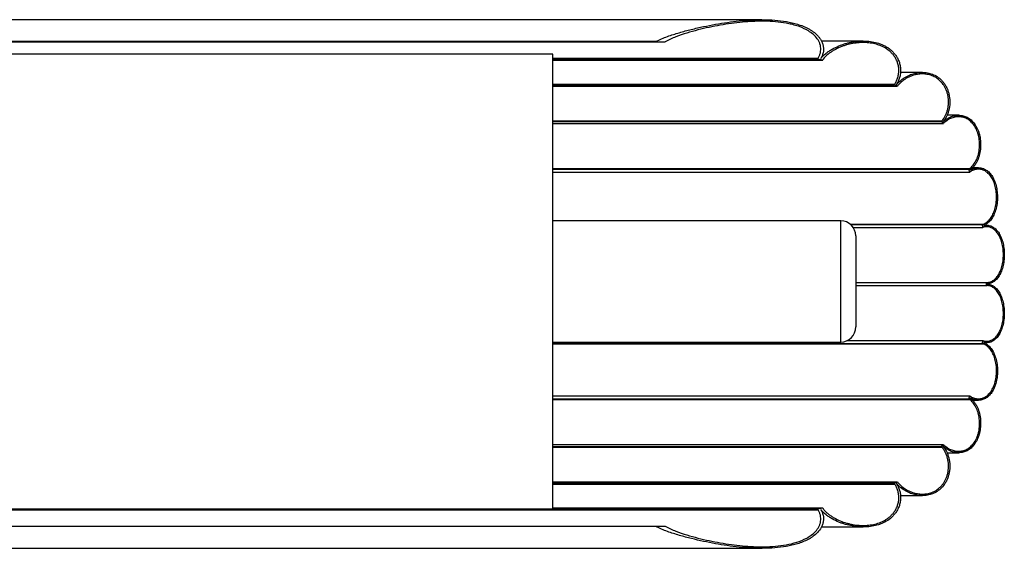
# Paper-space layout '_Inferior' of a CAD drawing. Header units: millimetres. Extents: x -380 to 270, y 462 to 636.
# Tile 2 of 2: x -55 to 270, y 462 to 636. Entities that reach past the tile are written whole.
import ezdxf

# ---------------------------------------------------------------- set-up
doc = ezdxf.new("R2010")
doc.units = ezdxf.units.MM

psp = doc.layouts.new('_Inferior')

# ---------------------------------------------------------------- linework, layer by layer
at = {"color": 7, "linetype": 'Continuous', "lineweight": 25}
for p, q in [((189.91, 636.33), (-300.15, 636.33)), ((-268.18, 629.01), (157.98, 629.01)), ((154.9, 629.14), (-265.1, 629.14)), ((154.9, 629.14), (154.9, 629.01)), ((223.33, 629.3), (209.51, 629.3)), ((120.9, 625), (-229.1, 625)), ((120.9, 475), (120.9, 625)), ((120.9, 623.64), (208.45, 623.64)), ((120.9, 623.29), (208.26, 623.29)), ((120.9, 623), (210, 623)), ((208.26, 623.29), (208.45, 623.64)), ((210, 623), (208.26, 623.29)), ((210.11, 623.28), (210, 623)), ((242.87, 618.94), (235.62, 618.94)), ((120.9, 614.87), (233.57, 614.87)), ((120.9, 614.37), (234.64, 614.37)), ((233.57, 614.87), (233.74, 615.12)), ((234.64, 614.37), (233.57, 614.87)), ((234.74, 614.59), (234.64, 614.37)), ((254.85, 604.81), (250.94, 604.81)), ((120.9, 602.73), (249.12, 602.73)), ((120.9, 602.04), (249.81, 602.04)), ((249.12, 602.73), (249.33, 602.98)), ((249.81, 602.04), (249.12, 602.73)), ((249.94, 602.26), (249.81, 602.04)), ((120.9, 587.2), (258.51, 587.2)), ((120.9, 587.02), (258.23, 587.02)), ((120.9, 586.04), (258.58, 586.04)), ((258.23, 587.02), (258.51, 587.2)), ((258.58, 586.04), (258.23, 587.02)), ((258.84, 586.3), (258.58, 586.04)), ((261.37, 587.5), (259.4, 587.5)), ((215.9, 570), (120.9, 570)), ((219.17, 568.79), (262.69, 568.79)), ((262.69, 568.79), (263, 568.91)), ((262.87, 567.77), (262.69, 568.79)), ((220.06, 567.77), (262.87, 567.77)), ((263.14, 567.94), (262.87, 567.77)), ((264.01, 568.53), (263.27, 568.53)), ((220.9, 565), (220.9, 535)), ((220.9, 549.64), (264.29, 549.64)), ((264.02, 548.64), (264.02, 549.64)), ((220.9, 548.64), (264.29, 548.64)), ((120.9, 530), (215.9, 530)), ((218.1, 530.51), (262.87, 530.51)), ((262.69, 529.49), (262.87, 530.51)), ((262.87, 530.51), (263.14, 530.35)), ((120.9, 529.49), (262.69, 529.49)), ((263, 529.37), (262.69, 529.49)), ((263.27, 529.75), (264.01, 529.75)), ((120.9, 512.24), (258.58, 512.24)), ((120.9, 511.26), (258.23, 511.26)), ((120.9, 511.08), (258.51, 511.08)), ((258.23, 511.26), (258.58, 512.24)), ((258.51, 511.08), (258.23, 511.26)), ((258.58, 512.24), (258.84, 511.98)), ((259.33, 510.78), (261.37, 510.78)), ((120.9, 496.24), (249.81, 496.24)), ((120.9, 495.55), (249.12, 495.55)), ((249.12, 495.55), (249.81, 496.24)), ((249.33, 495.3), (249.12, 495.55)), ((249.81, 496.24), (249.94, 496.02)), ((250.98, 493.47), (254.86, 493.47)), ((120.9, 483.91), (234.64, 483.91)), ((120.9, 483.41), (233.57, 483.41)), ((233.57, 483.41), (234.64, 483.91)), ((233.74, 483.16), (233.57, 483.41)), ((234.64, 483.91), (234.74, 483.69)), ((235.61, 479.34), (242.87, 479.34)), ((-318.64, 474.64), (208.45, 474.64)), ((-318.46, 474.99), (208.26, 474.99)), ((-229.1, 475), (120.9, 475)), ((120.9, 475.28), (210, 475.28)), ((208.26, 474.99), (210, 475.28)), ((208.45, 474.64), (208.26, 474.99)), ((210, 475.28), (210.11, 475)), ((-268.18, 469.27), (157.98, 469.27)), ((154.9, 469.14), (-265.1, 469.14)), ((154.9, 469.27), (154.9, 469.14)), ((209.48, 468.98), (223.34, 468.98)), ((-300.1, 461.95), (189.96, 461.95))]:
    psp.add_line(p, q, dxfattribs=at)
at = {"color": 8, "linetype": 'Continuous', "lineweight": 25}
for p, q in [((120.9, 615.12), (233.74, 615.12)), ((120.9, 602.98), (249.33, 602.98)), ((215.9, 530), (215.9, 570)), ((219.02, 568.91), (263, 568.91)), ((120.9, 529.37), (263, 529.37)), ((120.9, 495.3), (249.33, 495.3)), ((120.9, 483.16), (233.74, 483.16))]:
    psp.add_line(p, q, dxfattribs=at)
at = {"color": 7, "linetype": 'Continuous', "lineweight": 25}
for centre, start, end in [((215.9, 565), 0, 90), ((215.9, 535), 270, 0)]:
    psp.add_arc(centre, 5, start, end, dxfattribs=at)
for points, knots in [([(154.9, 629.14), (155.52, 629.48), (156.15, 629.77), (157.43, 630.31), (158.07, 630.56), (160.01, 631.26), (161.32, 631.67), (163.95, 632.44), (165.27, 632.8), (167.93, 633.46), (169.26, 633.76), (173.23, 634.61), (175.87, 635.08), (181.13, 635.82), (183.74, 636.09), (187.66, 636.3), (188.96, 636.33), (191.57, 636.32), (192.87, 636.27), (195.44, 636.08), (196.71, 635.93), (198.6, 635.6), (199.23, 635.48), (200.47, 635.18), (201.08, 635.02), (202.89, 634.46), (204.07, 634), (205.47, 633.24), (205.75, 633.08), (206.3, 632.74), (206.57, 632.56), (207.34, 631.99), (207.83, 631.57), (208.51, 630.85), (208.72, 630.6), (209.13, 630.05), (209.31, 629.77), (209.64, 629.17), (209.78, 628.85), (210.01, 628.19), (210.1, 627.86), (210.21, 627.16), (210.23, 626.8), (210.21, 626.09), (210.17, 625.74), (210.05, 625.23), (210, 625.05), (209.9, 624.72), (209.84, 624.56), (209.64, 624.08), (209.48, 623.77), (209.3, 623.48)], [0, 0, 0, 0, 0.03125, 0.03125, 0.0625, 0.0625, 0.125, 0.125, 0.1875, 0.1875, 0.25, 0.25, 0.375, 0.375, 0.5, 0.5, 0.5625, 0.5625, 0.625, 0.625, 0.6875, 0.6875, 0.71875, 0.71875, 0.75, 0.75, 0.8125, 0.8125, 0.828125, 0.828125, 0.84375, 0.84375, 0.875, 0.875, 0.890625, 0.890625, 0.90625, 0.90625, 0.921875, 0.921875, 0.9375, 0.9375, 0.953125, 0.953125, 0.96875, 0.96875, 0.976563, 0.976563, 0.984375, 0.984375, 1, 1, 1, 1]), ([(208.45, 623.64), (208.62, 623.91), (208.77, 624.2), (208.96, 624.64), (209.01, 624.79), (209.12, 625.1), (209.16, 625.26), (209.28, 625.74), (209.32, 626.06), (209.35, 626.72), (209.33, 627.06), (209.24, 627.71), (209.16, 628.03), (208.95, 628.65), (208.82, 628.95), (208.37, 629.79), (207.99, 630.3), (207.16, 631.21), (206.7, 631.61), (205.97, 632.15), (205.72, 632.33), (205.21, 632.65), (204.95, 632.8), (203.64, 633.52), (202.55, 633.96), (200.84, 634.51), (200.27, 634.67), (199.11, 634.95), (198.53, 635.07), (196.78, 635.39), (195.6, 635.54), (193.22, 635.75), (192.01, 635.8), (190.19, 635.83), (189.58, 635.83), (188.36, 635.81), (187.75, 635.79), (184.7, 635.65), (182.26, 635.42), (177.37, 634.75), (174.93, 634.32), (171.25, 633.54), (170.02, 633.25), (167.57, 632.63), (166.34, 632.29), (163.89, 631.54), (162.67, 631.14), (160.88, 630.44), (160.28, 630.19), (159.11, 629.65), (158.54, 629.36), (157.98, 629.01)], [0, 0, 0, 0, 0.015625, 0.015625, 0.023438, 0.023438, 0.03125, 0.03125, 0.046875, 0.046875, 0.0625, 0.0625, 0.078125, 0.078125, 0.09375, 0.09375, 0.125, 0.125, 0.15625, 0.15625, 0.171875, 0.171875, 0.1875, 0.1875, 0.25, 0.25, 0.28125, 0.28125, 0.3125, 0.3125, 0.375, 0.375, 0.4375, 0.4375, 0.46875, 0.46875, 0.5, 0.5, 0.625, 0.625, 0.75, 0.75, 0.8125, 0.8125, 0.875, 0.875, 0.9375, 0.9375, 0.96875, 0.96875, 1, 1, 1, 1]), ([(209.3, 623.48), (209.56, 623.82), (209.85, 624.14), (210.45, 624.73), (210.76, 625), (211.4, 625.52), (211.73, 625.76), (212.41, 626.21), (212.75, 626.43), (213.81, 627.03), (214.52, 627.37), (215.97, 627.97), (216.7, 628.22), (217.8, 628.54), (218.18, 628.64), (218.92, 628.81), (219.29, 628.89), (220.42, 629.09), (221.16, 629.19), (222.64, 629.3), (223.37, 629.31), (224.84, 629.25), (225.57, 629.18), (227.02, 628.94), (227.73, 628.77), (229.11, 628.32), (229.79, 628.04), (230.78, 627.52), (231.11, 627.33), (231.73, 626.91), (232.04, 626.69), (232.63, 626.2), (232.91, 625.94), (233.46, 625.37), (233.72, 625.06), (234.2, 624.41), (234.43, 624.07), (234.83, 623.33), (235.01, 622.93), (235.31, 622.11), (235.43, 621.68), (235.57, 621.02), (235.6, 620.79), (235.65, 620.34), (235.67, 620.12), (235.69, 619.44), (235.67, 618.98), (235.56, 618.08), (235.46, 617.64), (235.22, 616.79), (235.06, 616.37), (234.69, 615.6), (234.49, 615.23), (234.26, 614.88)], [0, 0, 0, 0, 0.03125, 0.03125, 0.0625, 0.0625, 0.09375, 0.09375, 0.125, 0.125, 0.1875, 0.1875, 0.25, 0.25, 0.28125, 0.28125, 0.3125, 0.3125, 0.375, 0.375, 0.4375, 0.4375, 0.5, 0.5, 0.5625, 0.5625, 0.625, 0.625, 0.65625, 0.65625, 0.6875, 0.6875, 0.71875, 0.71875, 0.75, 0.75, 0.78125, 0.78125, 0.8125, 0.8125, 0.84375, 0.84375, 0.859375, 0.859375, 0.875, 0.875, 0.90625, 0.90625, 0.9375, 0.9375, 0.96875, 0.96875, 1, 1, 1, 1]), ([(233.74, 615.12), (233.96, 615.45), (234.16, 615.8), (234.42, 616.35), (234.5, 616.54), (234.65, 616.93), (234.71, 617.13), (234.89, 617.73), (234.98, 618.14), (235.07, 618.78), (235.09, 618.99), (235.11, 619.43), (235.11, 619.65), (235.09, 620.3), (235.04, 620.72), (234.91, 621.35), (234.86, 621.56), (234.75, 621.97), (234.68, 622.17), (234.47, 622.75), (234.3, 623.12), (233.91, 623.83), (233.7, 624.16), (233.24, 624.77), (232.99, 625.06), (232.47, 625.6), (232.19, 625.85), (231.35, 626.55), (230.76, 626.93), (229.82, 627.43), (229.5, 627.57), (228.85, 627.84), (228.53, 627.96), (227.54, 628.29), (226.87, 628.45), (225.51, 628.68), (224.82, 628.75), (223.77, 628.79), (223.42, 628.8), (222.72, 628.79), (222.37, 628.77), (220.61, 628.65), (219.21, 628.4), (217.47, 627.9), (217.12, 627.79), (216.43, 627.55), (216.08, 627.41), (215.04, 626.99), (214.37, 626.66), (213.38, 626.09), (213.05, 625.89), (212.41, 625.46), (212.1, 625.23), (211.18, 624.48), (210.61, 623.93), (210.11, 623.28)], [0, 0, 0, 0, 0.03125, 0.03125, 0.046875, 0.046875, 0.0625, 0.0625, 0.09375, 0.09375, 0.109375, 0.109375, 0.125, 0.125, 0.15625, 0.15625, 0.171875, 0.171875, 0.1875, 0.1875, 0.21875, 0.21875, 0.25, 0.25, 0.28125, 0.28125, 0.3125, 0.3125, 0.375, 0.375, 0.40625, 0.40625, 0.4375, 0.4375, 0.5, 0.5, 0.5625, 0.5625, 0.59375, 0.59375, 0.625, 0.625, 0.75, 0.75, 0.78125, 0.78125, 0.8125, 0.8125, 0.875, 0.875, 0.90625, 0.90625, 0.9375, 0.9375, 1, 1, 1, 1]), ([(234.26, 614.88), (234.72, 615.43), (235.21, 615.9), (236.23, 616.74), (236.77, 617.1), (237.87, 617.73), (238.44, 618), (239.56, 618.42), (240.13, 618.59), (240.99, 618.77), (241.28, 618.82), (241.86, 618.9), (242.15, 618.92), (243.01, 618.96), (243.57, 618.94), (244.69, 618.79), (245.24, 618.67), (246.32, 618.31), (246.86, 618.08), (247.88, 617.49), (248.36, 617.14), (249.06, 616.51), (249.28, 616.28), (249.71, 615.79), (249.92, 615.54), (250.3, 614.98), (250.48, 614.69), (250.82, 614.07), (250.98, 613.74), (251.26, 613.06), (251.39, 612.71), (251.55, 612.16), (251.6, 611.97), (251.69, 611.59), (251.73, 611.39), (251.9, 610.42), (251.96, 609.62), (251.89, 608), (251.78, 607.22), (251.48, 606.08), (251.37, 605.72), (251.1, 605.02), (250.96, 604.69), (250.63, 604.05), (250.45, 603.74), (250.07, 603.17), (249.87, 602.9), (249.66, 602.64)], [0, 0, 0, 0, 0.0625, 0.0625, 0.125, 0.125, 0.1875, 0.1875, 0.25, 0.25, 0.28125, 0.28125, 0.3125, 0.3125, 0.375, 0.375, 0.4375, 0.4375, 0.5, 0.5, 0.5625, 0.5625, 0.59375, 0.59375, 0.625, 0.625, 0.65625, 0.65625, 0.6875, 0.6875, 0.71875, 0.71875, 0.734375, 0.734375, 0.75, 0.75, 0.8125, 0.8125, 0.875, 0.875, 0.90625, 0.90625, 0.9375, 0.9375, 0.96875, 0.96875, 1, 1, 1, 1]), ([(249.33, 602.98), (249.73, 603.46), (250.09, 604), (250.56, 604.9), (250.7, 605.22), (250.96, 605.88), (251.07, 606.22), (251.25, 606.92), (251.33, 607.28), (251.41, 607.84), (251.43, 608.04), (251.47, 608.41), (251.48, 608.6), (251.51, 609.17), (251.5, 609.55), (251.46, 610.31), (251.41, 610.69), (251.28, 611.43), (251.2, 611.79), (250.99, 612.49), (250.87, 612.83), (250.61, 613.48), (250.46, 613.79), (250.14, 614.38), (249.96, 614.66), (249.41, 615.45), (249, 615.91), (248.13, 616.71), (247.65, 617.05), (246.69, 617.61), (246.19, 617.83), (245.42, 618.09), (245.16, 618.16), (244.63, 618.28), (244.36, 618.33), (243.56, 618.44), (243.02, 618.46), (241.94, 618.41), (241.39, 618.34), (240.3, 618.12), (239.76, 617.96), (238.69, 617.55), (238.16, 617.3), (237.38, 616.86), (237.13, 616.7), (236.62, 616.35), (236.37, 616.16), (235.63, 615.56), (235.17, 615.11), (234.74, 614.59)], [0, 0, 0, 0, 0.0625, 0.0625, 0.09375, 0.09375, 0.125, 0.125, 0.15625, 0.15625, 0.171875, 0.171875, 0.1875, 0.1875, 0.21875, 0.21875, 0.25, 0.25, 0.28125, 0.28125, 0.3125, 0.3125, 0.34375, 0.34375, 0.375, 0.375, 0.4375, 0.4375, 0.5, 0.5, 0.5625, 0.5625, 0.59375, 0.59375, 0.625, 0.625, 0.6875, 0.6875, 0.75, 0.75, 0.8125, 0.8125, 0.875, 0.875, 0.90625, 0.90625, 0.9375, 0.9375, 1, 1, 1, 1]), ([(249.66, 602.64), (250.1, 603.04), (250.55, 603.37), (251.46, 603.94), (251.93, 604.17), (252.65, 604.44), (252.89, 604.52), (253.37, 604.64), (253.61, 604.69), (254.32, 604.81), (254.8, 604.83), (255.51, 604.78), (255.74, 604.75), (256.21, 604.67), (256.44, 604.61), (257.12, 604.4), (257.56, 604.2), (258.2, 603.82), (258.41, 603.68), (258.82, 603.36), (259.03, 603.18), (259.61, 602.61), (259.97, 602.17), (260.47, 601.42), (260.63, 601.15), (260.93, 600.59), (261.06, 600.29), (261.32, 599.68), (261.43, 599.35), (261.64, 598.68), (261.73, 598.33), (261.96, 597.27), (262.05, 596.53), (262.11, 595.39), (262.11, 595.01), (262.08, 594.25), (262.05, 593.87), (261.97, 593.13), (261.91, 592.76), (261.76, 592.04), (261.68, 591.69), (261.38, 590.68), (261.13, 590.04), (260.7, 589.19), (260.54, 588.92), (260.21, 588.4), (260.04, 588.16), (259.5, 587.48), (259.11, 587.1), (258.7, 586.77)], [0, 0, 0, 0, 0.0625, 0.0625, 0.125, 0.125, 0.15625, 0.15625, 0.1875, 0.1875, 0.25, 0.25, 0.28125, 0.28125, 0.3125, 0.3125, 0.375, 0.375, 0.40625, 0.40625, 0.4375, 0.4375, 0.5, 0.5, 0.53125, 0.53125, 0.5625, 0.5625, 0.59375, 0.59375, 0.625, 0.625, 0.6875, 0.6875, 0.71875, 0.71875, 0.75, 0.75, 0.78125, 0.78125, 0.8125, 0.8125, 0.875, 0.875, 0.90625, 0.90625, 0.9375, 0.9375, 1, 1, 1, 1]), ([(258.51, 587.2), (258.9, 587.51), (259.27, 587.87), (259.78, 588.51), (259.94, 588.73), (260.25, 589.22), (260.4, 589.48), (260.82, 590.28), (261.05, 590.87), (261.44, 592.16), (261.58, 592.84), (261.71, 593.89), (261.73, 594.25), (261.76, 594.97), (261.76, 595.33), (261.73, 596.05), (261.7, 596.4), (261.61, 597.11), (261.55, 597.46), (261.41, 598.13), (261.32, 598.46), (261.13, 599.09), (261.02, 599.4), (260.66, 600.29), (260.38, 600.82), (259.9, 601.55), (259.73, 601.77), (259.39, 602.19), (259.21, 602.39), (258.66, 602.93), (258.26, 603.23), (257.44, 603.73), (257.02, 603.91), (256.37, 604.12), (256.15, 604.17), (255.7, 604.26), (255.48, 604.28), (254.81, 604.33), (254.35, 604.31), (253.67, 604.2), (253.44, 604.15), (252.99, 604.03), (252.76, 603.96), (252.09, 603.7), (251.65, 603.48), (250.78, 602.95), (250.36, 602.63), (249.94, 602.26)], [0, 0, 0, 0, 0.0625, 0.0625, 0.09375, 0.09375, 0.125, 0.125, 0.1875, 0.1875, 0.25, 0.25, 0.28125, 0.28125, 0.3125, 0.3125, 0.34375, 0.34375, 0.375, 0.375, 0.40625, 0.40625, 0.4375, 0.4375, 0.5, 0.5, 0.53125, 0.53125, 0.5625, 0.5625, 0.625, 0.625, 0.6875, 0.6875, 0.71875, 0.71875, 0.75, 0.75, 0.8125, 0.8125, 0.84375, 0.84375, 0.875, 0.875, 0.9375, 0.9375, 1, 1, 1, 1]), ([(258.7, 586.77), (259.12, 587), (259.53, 587.17), (260.37, 587.42), (260.79, 587.49), (261.42, 587.51), (261.64, 587.5), (262.05, 587.46), (262.26, 587.42), (262.87, 587.28), (263.26, 587.13), (264.03, 586.7), (264.41, 586.43), (265.11, 585.76), (265.44, 585.37), (265.9, 584.7), (266.05, 584.45), (266.33, 583.94), (266.46, 583.68), (266.82, 582.84), (267.03, 582.23), (267.37, 580.9), (267.49, 580.22), (267.6, 579.15), (267.63, 578.78), (267.66, 578.04), (267.66, 577.68), (267.64, 576.95), (267.61, 576.59), (267.54, 575.87), (267.49, 575.51), (267.32, 574.46), (267.15, 573.8), (266.84, 572.87), (266.73, 572.57), (266.49, 572), (266.36, 571.73), (266.09, 571.21), (265.94, 570.97), (265.63, 570.51), (265.47, 570.3), (264.98, 569.7), (264.63, 569.36), (263.88, 568.81), (263.49, 568.59), (263.09, 568.43)], [0, 0, 0, 0, 0.0625, 0.0625, 0.125, 0.125, 0.15625, 0.15625, 0.1875, 0.1875, 0.25, 0.25, 0.3125, 0.3125, 0.375, 0.375, 0.40625, 0.40625, 0.4375, 0.4375, 0.5, 0.5, 0.5625, 0.5625, 0.59375, 0.59375, 0.625, 0.625, 0.65625, 0.65625, 0.6875, 0.6875, 0.75, 0.75, 0.78125, 0.78125, 0.8125, 0.8125, 0.84375, 0.84375, 0.875, 0.875, 0.9375, 0.9375, 1, 1, 1, 1]), ([(263, 568.91), (263.38, 569.06), (263.75, 569.27), (264.28, 569.66), (264.45, 569.8), (264.78, 570.12), (264.95, 570.29), (265.42, 570.86), (265.71, 571.28), (266.23, 572.25), (266.47, 572.8), (266.86, 573.96), (267.02, 574.57), (267.19, 575.57), (267.24, 575.9), (267.31, 576.58), (267.33, 576.93), (267.36, 577.61), (267.36, 577.96), (267.34, 578.66), (267.31, 579.01), (267.24, 579.69), (267.2, 580.02), (267.08, 580.68), (267.01, 581.01), (266.77, 581.95), (266.58, 582.53), (266.23, 583.34), (266.1, 583.6), (265.84, 584.08), (265.7, 584.31), (265.27, 584.96), (264.94, 585.33), (264.27, 585.97), (263.92, 586.23), (263.37, 586.53), (263.18, 586.62), (262.8, 586.77), (262.61, 586.83), (262.03, 586.97), (261.64, 587.01), (260.83, 586.99), (260.43, 586.92), (259.63, 586.69), (259.24, 586.52), (258.84, 586.3)], [0, 0, 0, 0, 0.0625, 0.0625, 0.09375, 0.09375, 0.125, 0.125, 0.1875, 0.1875, 0.25, 0.25, 0.3125, 0.3125, 0.34375, 0.34375, 0.375, 0.375, 0.40625, 0.40625, 0.4375, 0.4375, 0.46875, 0.46875, 0.5, 0.5, 0.5625, 0.5625, 0.59375, 0.59375, 0.625, 0.625, 0.6875, 0.6875, 0.75, 0.75, 0.78125, 0.78125, 0.8125, 0.8125, 0.875, 0.875, 0.9375, 0.9375, 1, 1, 1, 1]), ([(263.09, 568.43), (263.49, 568.52), (263.88, 568.55), (264.66, 568.5), (265.04, 568.42), (265.6, 568.22), (265.79, 568.14), (266.15, 567.94), (266.33, 567.83), (266.85, 567.46), (267.18, 567.15), (267.81, 566.42), (268.11, 565.99), (268.64, 565.03), (268.88, 564.5), (269.19, 563.62), (269.29, 563.32), (269.46, 562.69), (269.53, 562.37), (269.66, 561.71), (269.72, 561.37), (269.81, 560.68), (269.84, 560.32), (269.91, 559.26), (269.92, 558.55), (269.83, 557.11), (269.75, 556.42), (269.56, 555.41), (269.48, 555.08), (269.32, 554.45), (269.22, 554.14), (269.02, 553.55), (268.91, 553.27), (268.68, 552.73), (268.55, 552.47), (268.15, 551.74), (267.86, 551.31), (267.39, 550.75), (267.23, 550.57), (266.89, 550.26), (266.72, 550.11), (266.2, 549.73), (265.83, 549.53), (265.08, 549.25), (264.69, 549.17), (264.3, 549.14)], [0, 0, 0, 0, 0.0625, 0.0625, 0.125, 0.125, 0.15625, 0.15625, 0.1875, 0.1875, 0.25, 0.25, 0.3125, 0.3125, 0.375, 0.375, 0.40625, 0.40625, 0.4375, 0.4375, 0.46875, 0.46875, 0.5, 0.5, 0.5625, 0.5625, 0.625, 0.625, 0.65625, 0.65625, 0.6875, 0.6875, 0.71875, 0.71875, 0.75, 0.75, 0.8125, 0.8125, 0.84375, 0.84375, 0.875, 0.875, 0.9375, 0.9375, 1, 1, 1, 1]), ([(264.29, 549.64), (264.66, 549.67), (265.02, 549.74), (265.73, 550), (266.07, 550.19), (266.57, 550.55), (266.73, 550.68), (267.05, 550.98), (267.21, 551.14), (267.65, 551.66), (267.93, 552.07), (268.44, 552.99), (268.67, 553.5), (268.96, 554.33), (269.04, 554.61), (269.2, 555.21), (269.28, 555.52), (269.46, 556.47), (269.55, 557.12), (269.61, 558.13), (269.62, 558.48), (269.62, 559.16), (269.61, 559.5), (269.57, 560.17), (269.54, 560.5), (269.46, 561.16), (269.4, 561.49), (269.22, 562.44), (269.06, 563.03), (268.67, 564.16), (268.44, 564.67), (268.06, 565.36), (267.93, 565.57), (267.65, 565.98), (267.5, 566.17), (267.05, 566.7), (266.74, 566.99), (266.06, 567.48), (265.72, 567.66), (265.18, 567.86), (265, 567.91), (264.64, 567.99), (264.45, 568.01), (263.89, 568.05), (263.52, 568.02), (263.14, 567.94)], [0, 0, 0, 0, 0.0625, 0.0625, 0.125, 0.125, 0.15625, 0.15625, 0.1875, 0.1875, 0.25, 0.25, 0.3125, 0.3125, 0.34375, 0.34375, 0.375, 0.375, 0.4375, 0.4375, 0.46875, 0.46875, 0.5, 0.5, 0.53125, 0.53125, 0.5625, 0.5625, 0.625, 0.625, 0.6875, 0.6875, 0.71875, 0.71875, 0.75, 0.75, 0.8125, 0.8125, 0.875, 0.875, 0.90625, 0.90625, 0.9375, 0.9375, 1, 1, 1, 1]), ([(264.3, 549.14), (264.69, 549.11), (265.07, 549.03), (265.82, 548.76), (266.18, 548.56), (266.7, 548.18), (266.87, 548.04), (267.21, 547.73), (267.37, 547.56), (267.84, 547), (268.13, 546.58), (268.67, 545.6), (268.9, 545.07), (269.21, 544.2), (269.3, 543.9), (269.47, 543.27), (269.54, 542.94), (269.74, 541.94), (269.82, 541.25), (269.89, 540.19), (269.9, 539.82), (269.9, 539.1), (269.89, 538.75), (269.85, 538.04), (269.82, 537.69), (269.73, 536.99), (269.67, 536.65), (269.48, 535.65), (269.31, 535.02), (268.9, 533.83), (268.67, 533.3), (268.27, 532.57), (268.13, 532.34), (267.84, 531.91), (267.68, 531.71), (267.21, 531.15), (266.88, 530.84), (266.17, 530.33), (265.81, 530.14), (265.25, 529.93), (265.06, 529.88), (264.67, 529.8), (264.47, 529.77), (263.89, 529.73), (263.49, 529.76), (263.09, 529.85)], [0, 0, 0, 0, 0.0625, 0.0625, 0.125, 0.125, 0.15625, 0.15625, 0.1875, 0.1875, 0.25, 0.25, 0.3125, 0.3125, 0.34375, 0.34375, 0.375, 0.375, 0.4375, 0.4375, 0.46875, 0.46875, 0.5, 0.5, 0.53125, 0.53125, 0.5625, 0.5625, 0.625, 0.625, 0.6875, 0.6875, 0.71875, 0.71875, 0.75, 0.75, 0.8125, 0.8125, 0.875, 0.875, 0.90625, 0.90625, 0.9375, 0.9375, 1, 1, 1, 1]), ([(263.14, 530.35), (263.52, 530.26), (263.89, 530.23), (264.62, 530.28), (264.99, 530.35), (265.52, 530.55), (265.7, 530.62), (266.05, 530.81), (266.22, 530.91), (266.71, 531.27), (267.03, 531.56), (267.63, 532.25), (267.91, 532.66), (268.42, 533.57), (268.65, 534.07), (269.04, 535.19), (269.2, 535.78), (269.39, 536.72), (269.44, 537.04), (269.53, 537.7), (269.56, 538.04), (269.63, 539.04), (269.63, 539.72), (269.55, 541.08), (269.47, 541.74), (269.29, 542.69), (269.22, 543), (269.06, 543.61), (268.97, 543.9), (268.78, 544.46), (268.68, 544.72), (268.45, 545.24), (268.33, 545.48), (267.95, 546.18), (267.68, 546.59), (267.23, 547.12), (267.07, 547.28), (266.75, 547.58), (266.59, 547.72), (266.09, 548.08), (265.74, 548.27), (265.03, 548.54), (264.66, 548.62), (264.29, 548.64)], [0, 0, 0, 0, 0.0625, 0.0625, 0.125, 0.125, 0.15625, 0.15625, 0.1875, 0.1875, 0.25, 0.25, 0.3125, 0.3125, 0.375, 0.375, 0.4375, 0.4375, 0.46875, 0.46875, 0.5, 0.5, 0.5625, 0.5625, 0.625, 0.625, 0.65625, 0.65625, 0.6875, 0.6875, 0.71875, 0.71875, 0.75, 0.75, 0.8125, 0.8125, 0.84375, 0.84375, 0.875, 0.875, 0.9375, 0.9375, 1, 1, 1, 1]), ([(263.09, 529.85), (263.49, 529.69), (263.88, 529.48), (264.43, 529.07), (264.61, 528.91), (264.96, 528.58), (265.13, 528.4), (265.63, 527.8), (265.93, 527.35), (266.35, 526.58), (266.48, 526.31), (266.72, 525.74), (266.83, 525.45), (267.14, 524.53), (267.3, 523.88), (267.49, 522.83), (267.53, 522.48), (267.61, 521.76), (267.63, 521.4), (267.66, 520.67), (267.66, 520.31), (267.63, 519.57), (267.61, 519.21), (267.54, 518.49), (267.49, 518.14), (267.37, 517.44), (267.29, 517.1), (267.05, 516.11), (266.84, 515.49), (266.47, 514.64), (266.34, 514.37), (266.07, 513.86), (265.92, 513.62), (265.46, 512.93), (265.13, 512.54), (264.42, 511.87), (264.05, 511.59), (263.47, 511.27), (263.27, 511.18), (262.87, 511.02), (262.67, 510.96), (262.06, 510.81), (261.65, 510.77), (260.8, 510.79), (260.38, 510.86), (259.54, 511.11), (259.12, 511.28), (258.7, 511.51)], [0, 0, 0, 0, 0.0625, 0.0625, 0.09375, 0.09375, 0.125, 0.125, 0.1875, 0.1875, 0.21875, 0.21875, 0.25, 0.25, 0.3125, 0.3125, 0.34375, 0.34375, 0.375, 0.375, 0.40625, 0.40625, 0.4375, 0.4375, 0.46875, 0.46875, 0.5, 0.5, 0.5625, 0.5625, 0.59375, 0.59375, 0.625, 0.625, 0.6875, 0.6875, 0.75, 0.75, 0.78125, 0.78125, 0.8125, 0.8125, 0.875, 0.875, 0.9375, 0.9375, 1, 1, 1, 1]), ([(258.84, 511.98), (259.24, 511.76), (259.63, 511.59), (260.43, 511.36), (260.83, 511.29), (261.42, 511.27), (261.62, 511.28), (262.02, 511.32), (262.21, 511.35), (262.79, 511.49), (263.17, 511.64), (263.9, 512.04), (264.26, 512.3), (264.93, 512.93), (265.24, 513.3), (265.68, 513.94), (265.82, 514.17), (266.09, 514.65), (266.21, 514.91), (266.56, 515.7), (266.76, 516.28), (267.08, 517.54), (267.2, 518.19), (267.31, 519.21), (267.33, 519.55), (267.36, 520.25), (267.36, 520.6), (267.34, 521.29), (267.32, 521.63), (267.25, 522.32), (267.2, 522.66), (267.03, 523.65), (266.88, 524.28), (266.58, 525.16), (266.47, 525.45), (266.24, 525.99), (266.12, 526.24), (265.86, 526.73), (265.72, 526.96), (265.42, 527.4), (265.27, 527.6), (264.8, 528.16), (264.47, 528.48), (263.75, 529.01), (263.39, 529.22), (263, 529.37)], [0, 0, 0, 0, 0.0625, 0.0625, 0.125, 0.125, 0.15625, 0.15625, 0.1875, 0.1875, 0.25, 0.25, 0.3125, 0.3125, 0.375, 0.375, 0.40625, 0.40625, 0.4375, 0.4375, 0.5, 0.5, 0.5625, 0.5625, 0.59375, 0.59375, 0.625, 0.625, 0.65625, 0.65625, 0.6875, 0.6875, 0.75, 0.75, 0.78125, 0.78125, 0.8125, 0.8125, 0.84375, 0.84375, 0.875, 0.875, 0.9375, 0.9375, 1, 1, 1, 1]), ([(258.7, 511.51), (259.11, 511.19), (259.5, 510.8), (260.03, 510.13), (260.2, 509.89), (260.53, 509.38), (260.69, 509.11), (261.12, 508.25), (261.37, 507.63), (261.77, 506.27), (261.92, 505.56), (262.05, 504.45), (262.08, 504.08), (262.11, 503.31), (262.11, 502.93), (262.07, 502.18), (262.04, 501.81), (261.95, 501.06), (261.89, 500.69), (261.74, 499.98), (261.65, 499.64), (261.44, 498.97), (261.33, 498.64), (260.95, 497.7), (260.66, 497.14), (260.16, 496.38), (259.98, 496.14), (259.62, 495.7), (259.43, 495.49), (258.85, 494.92), (258.43, 494.6), (257.57, 494.08), (257.13, 493.88), (256.44, 493.67), (256.21, 493.61), (255.74, 493.53), (255.5, 493.5), (254.8, 493.45), (254.32, 493.48), (253.6, 493.59), (253.36, 493.64), (252.88, 493.77), (252.64, 493.85), (251.93, 494.11), (251.46, 494.34), (250.55, 494.91), (250.1, 495.24), (249.66, 495.64)], [0, 0, 0, 0, 0.0625, 0.0625, 0.09375, 0.09375, 0.125, 0.125, 0.1875, 0.1875, 0.25, 0.25, 0.28125, 0.28125, 0.3125, 0.3125, 0.34375, 0.34375, 0.375, 0.375, 0.40625, 0.40625, 0.4375, 0.4375, 0.5, 0.5, 0.53125, 0.53125, 0.5625, 0.5625, 0.625, 0.625, 0.6875, 0.6875, 0.71875, 0.71875, 0.75, 0.75, 0.8125, 0.8125, 0.84375, 0.84375, 0.875, 0.875, 0.9375, 0.9375, 1, 1, 1, 1]), ([(249.94, 496.02), (250.35, 495.65), (250.78, 495.33), (251.65, 494.8), (252.09, 494.58), (252.77, 494.32), (253, 494.25), (253.45, 494.13), (253.68, 494.08), (254.36, 493.97), (254.81, 493.95), (255.48, 494), (255.71, 494.03), (256.15, 494.11), (256.37, 494.16), (257.02, 494.36), (257.43, 494.55), (258.04, 494.91), (258.24, 495.05), (258.63, 495.35), (258.83, 495.52), (259.38, 496.06), (259.73, 496.47), (260.2, 497.19), (260.35, 497.44), (260.63, 497.98), (260.77, 498.26), (261.01, 498.84), (261.12, 499.15), (261.31, 499.78), (261.4, 500.12), (261.62, 501.13), (261.71, 501.83), (261.76, 502.91), (261.76, 503.27), (261.74, 503.99), (261.71, 504.35), (261.63, 505.05), (261.57, 505.4), (261.43, 506.09), (261.35, 506.42), (261.07, 507.38), (260.83, 507.98), (260.41, 508.79), (260.26, 509.05), (259.95, 509.53), (259.79, 509.76), (259.27, 510.41), (258.9, 510.77), (258.51, 511.08)], [0, 0, 0, 0, 0.0625, 0.0625, 0.125, 0.125, 0.15625, 0.15625, 0.1875, 0.1875, 0.25, 0.25, 0.28125, 0.28125, 0.3125, 0.3125, 0.375, 0.375, 0.40625, 0.40625, 0.4375, 0.4375, 0.5, 0.5, 0.53125, 0.53125, 0.5625, 0.5625, 0.59375, 0.59375, 0.625, 0.625, 0.6875, 0.6875, 0.71875, 0.71875, 0.75, 0.75, 0.78125, 0.78125, 0.8125, 0.8125, 0.875, 0.875, 0.90625, 0.90625, 0.9375, 0.9375, 1, 1, 1, 1]), ([(249.66, 495.64), (250.08, 495.13), (250.46, 494.56), (250.95, 493.61), (251.1, 493.27), (251.36, 492.57), (251.48, 492.22), (251.67, 491.47), (251.75, 491.09), (251.84, 490.5), (251.86, 490.3), (251.9, 489.9), (251.91, 489.7), (251.94, 489.1), (251.93, 488.7), (251.88, 487.9), (251.83, 487.5), (251.7, 486.72), (251.61, 486.34), (251.4, 485.6), (251.27, 485.24), (250.99, 484.56), (250.84, 484.23), (250.5, 483.61), (250.31, 483.31), (249.73, 482.48), (249.3, 482), (248.38, 481.16), (247.88, 480.8), (246.87, 480.21), (246.34, 479.97), (245.53, 479.71), (245.26, 479.63), (244.7, 479.5), (244.42, 479.45), (243.57, 479.34), (243.01, 479.32), (241.87, 479.37), (241.3, 479.44), (240.43, 479.63), (240.14, 479.7), (239.57, 479.87), (239.28, 479.96), (238.43, 480.29), (237.88, 480.55), (236.79, 481.17), (236.25, 481.53), (235.47, 482.16), (235.22, 482.39), (234.73, 482.87), (234.49, 483.13), (234.26, 483.4)], [0, 0, 0, 0, 0.0625, 0.0625, 0.09375, 0.09375, 0.125, 0.125, 0.15625, 0.15625, 0.171875, 0.171875, 0.1875, 0.1875, 0.21875, 0.21875, 0.25, 0.25, 0.28125, 0.28125, 0.3125, 0.3125, 0.34375, 0.34375, 0.375, 0.375, 0.4375, 0.4375, 0.5, 0.5, 0.5625, 0.5625, 0.59375, 0.59375, 0.625, 0.625, 0.6875, 0.6875, 0.75, 0.75, 0.78125, 0.78125, 0.8125, 0.8125, 0.875, 0.875, 0.9375, 0.9375, 0.96875, 0.96875, 1, 1, 1, 1]), ([(234.74, 483.69), (235.17, 483.17), (235.63, 482.72), (236.6, 481.93), (237.11, 481.58), (238.15, 480.98), (238.68, 480.73), (239.75, 480.32), (240.29, 480.17), (241.11, 480), (241.38, 479.95), (241.93, 479.88), (242.2, 479.86), (243.02, 479.82), (243.55, 479.84), (244.61, 479.98), (245.13, 480.1), (246.16, 480.44), (246.67, 480.66), (247.64, 481.22), (248.1, 481.56), (248.76, 482.15), (248.98, 482.37), (249.39, 482.83), (249.58, 483.08), (249.95, 483.6), (250.12, 483.87), (250.45, 484.46), (250.6, 484.78), (250.87, 485.42), (250.98, 485.76), (251.19, 486.45), (251.27, 486.82), (251.47, 487.93), (251.52, 488.68), (251.46, 490.22), (251.35, 490.97), (251.07, 492.04), (250.96, 492.38), (250.71, 493.05), (250.57, 493.36), (250.25, 493.97), (250.08, 494.26), (249.72, 494.8), (249.53, 495.06), (249.33, 495.3)], [0, 0, 0, 0, 0.0625, 0.0625, 0.125, 0.125, 0.1875, 0.1875, 0.25, 0.25, 0.28125, 0.28125, 0.3125, 0.3125, 0.375, 0.375, 0.4375, 0.4375, 0.5, 0.5, 0.5625, 0.5625, 0.59375, 0.59375, 0.625, 0.625, 0.65625, 0.65625, 0.6875, 0.6875, 0.71875, 0.71875, 0.75, 0.75, 0.8125, 0.8125, 0.875, 0.875, 0.90625, 0.90625, 0.9375, 0.9375, 0.96875, 0.96875, 1, 1, 1, 1]), ([(234.26, 483.4), (234.49, 483.05), (234.69, 482.68), (234.97, 482.1), (235.05, 481.9), (235.21, 481.5), (235.28, 481.28), (235.46, 480.64), (235.56, 480.21), (235.64, 479.54), (235.66, 479.31), (235.68, 478.85), (235.69, 478.62), (235.66, 477.94), (235.61, 477.49), (235.48, 476.83), (235.43, 476.6), (235.31, 476.18), (235.24, 475.97), (235.01, 475.35), (234.83, 474.96), (234.43, 474.21), (234.2, 473.86), (233.72, 473.21), (233.46, 472.91), (232.91, 472.34), (232.62, 472.07), (231.74, 471.34), (231.11, 470.93), (230.12, 470.42), (229.79, 470.26), (229.11, 469.97), (228.76, 469.85), (227.72, 469.51), (227.01, 469.34), (225.58, 469.1), (224.85, 469.03), (223.75, 468.98), (223.38, 468.98), (222.64, 468.99), (222.26, 469.01), (220.41, 469.15), (218.94, 469.41), (217.09, 469.94), (216.73, 470.06), (215.99, 470.32), (215.62, 470.46), (214.53, 470.91), (213.81, 471.25), (212.77, 471.85), (212.42, 472.06), (211.74, 472.51), (211.41, 472.75), (210.44, 473.54), (209.83, 474.12), (209.3, 474.8)], [0, 0, 0, 0, 0.03125, 0.03125, 0.046875, 0.046875, 0.0625, 0.0625, 0.09375, 0.09375, 0.109375, 0.109375, 0.125, 0.125, 0.15625, 0.15625, 0.171875, 0.171875, 0.1875, 0.1875, 0.21875, 0.21875, 0.25, 0.25, 0.28125, 0.28125, 0.3125, 0.3125, 0.375, 0.375, 0.40625, 0.40625, 0.4375, 0.4375, 0.5, 0.5, 0.5625, 0.5625, 0.59375, 0.59375, 0.625, 0.625, 0.75, 0.75, 0.78125, 0.78125, 0.8125, 0.8125, 0.875, 0.875, 0.90625, 0.90625, 0.9375, 0.9375, 1, 1, 1, 1]), ([(210.11, 475), (210.36, 474.67), (210.63, 474.37), (211.19, 473.81), (211.48, 473.55), (212.09, 473.06), (212.4, 472.83), (213.04, 472.4), (213.37, 472.19), (214.36, 471.62), (215.04, 471.3), (216.4, 470.73), (217.09, 470.49), (218.14, 470.19), (218.49, 470.1), (219.2, 469.93), (219.55, 469.86), (220.61, 469.67), (221.32, 469.58), (222.72, 469.48), (223.42, 469.47), (224.81, 469.53), (225.5, 469.6), (226.87, 469.84), (227.55, 470), (228.86, 470.42), (229.5, 470.69), (230.44, 471.18), (230.75, 471.36), (231.35, 471.76), (231.64, 471.97), (232.2, 472.43), (232.47, 472.68), (232.99, 473.22), (233.24, 473.51), (233.7, 474.13), (233.91, 474.46), (234.3, 475.16), (234.47, 475.53), (234.75, 476.31), (234.87, 476.71), (234.99, 477.34), (235.03, 477.56), (235.08, 477.98), (235.09, 478.2), (235.12, 478.84), (235.1, 479.27), (234.98, 480.13), (234.9, 480.55), (234.66, 481.35), (234.51, 481.74), (234.16, 482.48), (233.96, 482.83), (233.74, 483.16)], [0, 0, 0, 0, 0.03125, 0.03125, 0.0625, 0.0625, 0.09375, 0.09375, 0.125, 0.125, 0.1875, 0.1875, 0.25, 0.25, 0.28125, 0.28125, 0.3125, 0.3125, 0.375, 0.375, 0.4375, 0.4375, 0.5, 0.5, 0.5625, 0.5625, 0.625, 0.625, 0.65625, 0.65625, 0.6875, 0.6875, 0.71875, 0.71875, 0.75, 0.75, 0.78125, 0.78125, 0.8125, 0.8125, 0.84375, 0.84375, 0.859375, 0.859375, 0.875, 0.875, 0.90625, 0.90625, 0.9375, 0.9375, 0.96875, 0.96875, 1, 1, 1, 1]), ([(209.3, 474.8), (209.48, 474.51), (209.63, 474.21), (209.83, 473.73), (209.89, 473.56), (210, 473.23), (210.05, 473.06), (210.16, 472.54), (210.21, 472.2), (210.23, 471.49), (210.21, 471.13), (210.1, 470.43), (210.01, 470.09), (209.78, 469.43), (209.64, 469.11), (209.15, 468.22), (208.74, 467.67), (207.84, 466.71), (207.34, 466.29), (206.56, 465.71), (206.29, 465.53), (205.74, 465.19), (205.46, 465.03), (204.06, 464.28), (202.88, 463.81), (201.05, 463.25), (200.43, 463.09), (199.19, 462.8), (198.57, 462.67), (196.69, 462.35), (195.42, 462.2), (192.86, 462.01), (191.57, 461.96), (189.61, 461.95), (188.96, 461.96), (187.65, 461.99), (186.99, 462.02), (183.72, 462.19), (181.1, 462.47), (175.85, 463.21), (173.21, 463.68), (169.26, 464.52), (167.94, 464.82), (165.29, 465.48), (163.97, 465.83), (161.33, 466.61), (160.01, 467.02), (158.07, 467.73), (157.42, 467.97), (156.15, 468.51), (155.52, 468.8), (154.9, 469.14)], [0, 0, 0, 0, 0.015625, 0.015625, 0.023438, 0.023438, 0.03125, 0.03125, 0.046875, 0.046875, 0.0625, 0.0625, 0.078125, 0.078125, 0.09375, 0.09375, 0.125, 0.125, 0.15625, 0.15625, 0.171875, 0.171875, 0.1875, 0.1875, 0.25, 0.25, 0.28125, 0.28125, 0.3125, 0.3125, 0.375, 0.375, 0.4375, 0.4375, 0.46875, 0.46875, 0.5, 0.5, 0.625, 0.625, 0.75, 0.75, 0.8125, 0.8125, 0.875, 0.875, 0.9375, 0.9375, 0.96875, 0.96875, 1, 1, 1, 1]), ([(157.98, 469.27), (158.54, 468.92), (159.12, 468.63), (160.28, 468.09), (160.88, 467.84), (162.67, 467.14), (163.88, 466.74), (166.33, 465.99), (167.56, 465.65), (170.03, 465.03), (171.25, 464.74), (174.94, 463.96), (177.38, 463.53), (182.26, 462.86), (184.69, 462.63), (188.33, 462.47), (189.54, 462.44), (191.96, 462.47), (193.18, 462.53), (195.58, 462.74), (196.77, 462.89), (199.12, 463.32), (200.29, 463.59), (202.54, 464.32), (203.64, 464.76), (205.21, 465.62), (205.72, 465.94), (206.69, 466.67), (207.15, 467.06), (207.98, 467.97), (208.37, 468.48), (208.82, 469.33), (208.95, 469.63), (209.16, 470.24), (209.24, 470.56), (209.33, 471.21), (209.35, 471.55), (209.32, 472.21), (209.28, 472.54), (209.16, 473.02), (209.12, 473.18), (209.02, 473.49), (208.96, 473.64), (208.77, 474.08), (208.62, 474.37), (208.45, 474.64)], [0, 0, 0, 0, 0.03125, 0.03125, 0.0625, 0.0625, 0.125, 0.125, 0.1875, 0.1875, 0.25, 0.25, 0.375, 0.375, 0.5, 0.5, 0.5625, 0.5625, 0.625, 0.625, 0.6875, 0.6875, 0.75, 0.75, 0.8125, 0.8125, 0.84375, 0.84375, 0.875, 0.875, 0.90625, 0.90625, 0.921875, 0.921875, 0.9375, 0.9375, 0.953125, 0.953125, 0.96875, 0.96875, 0.976562, 0.976562, 0.984375, 0.984375, 1, 1, 1, 1])]:
    psp.add_open_spline(points, degree=3, knots=knots, dxfattribs=at)

doc.saveas('drawing.dxf')
